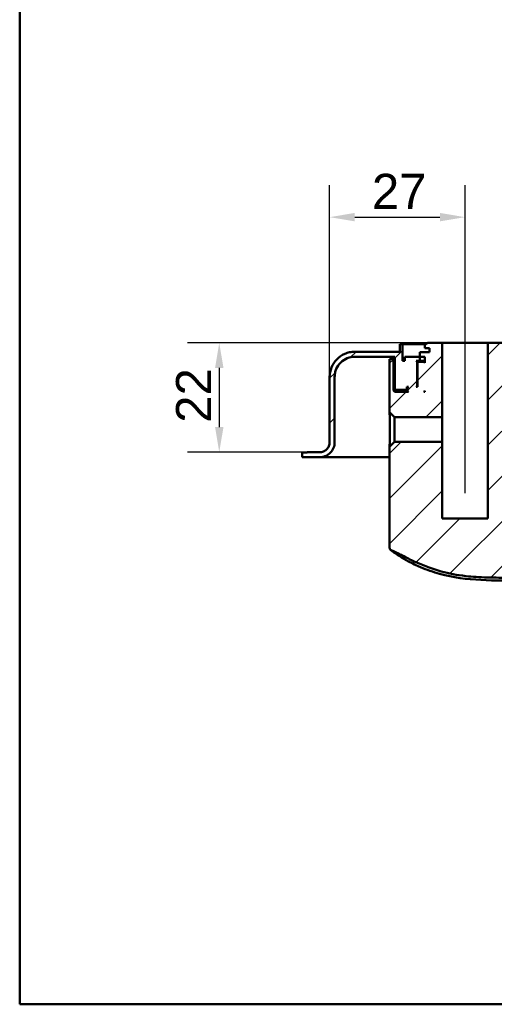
# Model space of a CAD drawing. Header units: millimetres. Extents: x 20 to 833, y 20 to 574.
# Tile 1 of 19: x 20 to 115, y 20 to 216. Entities that reach past the tile are written whole.
import ezdxf

# ---------------------------------------------------------------- set-up
doc = ezdxf.new("R2010")
doc.units = ezdxf.units.MM
doc.header["$LTSCALE"] = 2
for name, color, linetype, lineweight in [('Bemaßungen(DIN)', 7, 'Continuous', 25), ('Mittellinie(DIN)', 7, 'Continuous', 25), ('Sichtbare Kanten(DIN)', 7, 'Continuous', 50), ('Skizziergeometrie(DIN)', 7, 'Continuous', 50)]:
    doc.layers.add(name, color=color, linetype=linetype, lineweight=lineweight)
doc.layers.add('Schraffur', color=179, linetype='Continuous', lineweight=9, true_color=0x1e1e47)
doc.styles.add('STANDARD-DIN~0', font='arial.ttf')
doc.dimstyles.new('CAD-LAN', dxfattribs={"dimscale": 2, "dimtxt": 3.5, "dimasz": 2.5, "dimexe": 3.175, "dimexo": 0, "dimgap": 0.8, "dimtad": 1, "dimrnd": 1e-08, "dimtxsty": 'STANDARD-DIN~0', "dimcen": 0.09, "dimdle": 10, "dimclrd": 250, "dimclre": 250, "dimclrt": 250, "dimadec": 0, "dimazin": 2, "dimtfac": 1, "dimtmove": 0, "dimatfit": 3, "dimfxl": 1, "dimtolj": 1, "dimtzin": 0, "dimlwd": 25, "dimlwe": 25, "dimarcsym": 0})

# ---------------------------------------------------------------- blocks, each defined once
blk = doc.blocks.new('Ränder Standardrahmen')
at = {"layer": 'Skizziergeometrie(DIN)', "flags": 128}
blk.add_lwpolyline([(10, 10), (10, 287), (410, 287), (410, 10), (10, 10)], dxfattribs=at)
blk = doc.blocks.new('*D25')
at = {"layer": 'Bemaßungen(DIN)', "color": 250, "linetype": 'Continuous', "lineweight": 25, "true_color": 0x3f3f3f, "transparency": 16777216}
for p, q in [((101.28, 151.71), (53.43, 151.71)), ((59.78, 146.71), (59.78, 134.91)), ((77.28, 129.91), (53.43, 129.91))]:
    blk.add_line(p, q, dxfattribs=at)
at = {"layer": 'Bemaßungen(DIN)', "color": 250, "linetype": 'Continuous', "true_color": 0x3f3f3f, "transparency": 16777216}
for points in [[(58.95, 146.71), (60.62, 146.71), (59.78, 151.71)], [(58.95, 134.91), (60.62, 134.91), (59.78, 129.91)]]:
    blk.add_solid(points, dxfattribs=at)
at = {"layer": 'Defpoints', "color": 0, "linetype": 'Continuous', "transparency": 16777216}
for p in [(101.28, 151.71), (59.78, 129.91), (77.28, 129.91)]:
    blk.add_point(p, dxfattribs=at)
at = {"layer": 'Bemaßungen(DIN)', "color": 250, "linetype": 'Continuous', "lineweight": 25, "true_color": 0x3f3f3f, "transparency": 16777216, "insert": (51.16, 135.77), "char_height": 7, "attachment_point": 1, "rotation": 90, "style": 'STANDARD-DIN~0'}
blk.add_mtext('\\A1;22', dxfattribs=at)
blk = doc.blocks.new('*D26')
at = {"layer": 'Bemaßungen(DIN)', "color": 250, "linetype": 'Continuous', "lineweight": 25, "true_color": 0x3f3f3f, "transparency": 16777216}
for p, q in [((81.78, 144.91), (81.78, 183.06)), ((108.78, 156.71), (108.78, 183.06)), ((86.78, 176.71), (103.78, 176.71))]:
    blk.add_line(p, q, dxfattribs=at)
at = {"layer": 'Bemaßungen(DIN)', "color": 250, "linetype": 'Continuous', "true_color": 0x3f3f3f, "transparency": 16777216}
for points in [[(86.78, 177.55), (86.78, 175.88), (81.78, 176.71)], [(103.78, 177.55), (103.78, 175.88), (108.78, 176.71)]]:
    blk.add_solid(points, dxfattribs=at)
at = {"layer": 'Defpoints', "color": 0, "linetype": 'Continuous', "transparency": 16777216}
for p in [(108.78, 176.71), (108.78, 156.71), (81.78, 144.91)]:
    blk.add_point(p, dxfattribs=at)
at = {"layer": 'Bemaßungen(DIN)', "color": 250, "linetype": 'Continuous', "lineweight": 25, "true_color": 0x3f3f3f, "transparency": 16777216, "insert": (90.21, 185.34), "char_height": 7, "attachment_point": 1, "style": 'STANDARD-DIN~0'}
blk.add_mtext('\\A1;27', dxfattribs=at)

msp = doc.modelspace()

# ---------------------------------------------------------------- hatches: boundary and pattern name
at = {"layer": 'Schraffur'}
h = msp.add_hatch(dxfattribs=at)
h.set_pattern_fill('ANSI31', color=256, scale=50.8, style=0)
h.set_pattern_definition([(45, (0, 0), (-4.49013, 4.49013), [])])
edge = h.paths.add_edge_path()
edge.add_spline(control_points=[(82.784, 144.912), (82.784, 145.191), (82.813, 145.468), (82.926, 146.004), (83.008, 146.261), (83.326, 146.991), (83.63, 147.427), (84.377, 148.147), (84.81, 148.429), (85.761, 148.815), (86.269, 148.912), (86.784, 148.912)], knot_values=[-0.6314442, -0.6314442, -0.6314442, -0.6314442, -0.5478443, -0.5478443, -0.4667749, -0.4667749, -0.3085769, -0.3085769, -0.1547676, -0.1547676, 0, 0, 0, 0], degree=3, periodic=0)
edge.add_line((86.784, 148.912), (94.784, 148.912))
edge.add_line((94.784, 148.912), (94.784, 142.512))
edge.add_line((94.784, 142.512), (94.984, 142.312))
edge.add_line((94.984, 142.312), (97.084, 142.312))
edge.add_line((97.084, 142.312), (97.184, 142.412))
edge.add_line((97.184, 142.412), (97.184, 142.912))
edge.add_line((97.184, 142.912), (97.484, 142.912))
edge.add_line((97.484, 142.912), (97.284, 142.712))
edge.add_line((97.284, 142.712), (97.284, 142.112))
edge.add_line((97.284, 142.112), (97.484, 141.912))
edge.add_line((97.484, 141.912), (94.784, 141.912))
edge.add_line((94.784, 141.912), (94.484, 142.212))
edge.add_line((94.484, 142.212), (94.484, 148.412))
edge.add_line((94.484, 148.412), (93.742, 148.412))
edge.add_line((93.742, 148.412), (93.742, 145.912))
edge.add_line((93.742, 145.912), (93.742, 137.855))
edge.add_line((93.742, 137.855), (94.726, 136.871))
edge.add_line((94.726, 136.871), (104.234, 136.871))
edge.add_line((104.234, 136.871), (104.234, 151.712))
edge.add_line((104.234, 151.712), (101.284, 151.712))
edge.add_line((101.284, 151.712), (100.784, 151.212))
edge.add_line((100.784, 151.212), (100.784, 150.612))
edge.add_line((100.784, 150.612), (101.684, 150.612))
edge.add_line((101.684, 150.612), (101.684, 149.812))
edge.add_line((101.684, 149.812), (99.768, 149.812))
edge.add_line((99.768, 149.812), (99.768, 148.912))
edge.add_line((99.768, 148.912), (96.784, 148.912))
edge.add_line((96.784, 148.912), (96.784, 148.112))
edge.add_line((96.784, 148.112), (96.284, 148.112))
edge.add_line((96.284, 148.112), (96.284, 151.412))
edge.add_line((96.284, 151.412), (95.784, 151.412))
edge.add_line((95.784, 151.412), (95.784, 149.912))
edge.add_line((95.784, 149.912), (86.784, 149.912))
edge.add_spline(control_points=[(86.784, 149.912), (86.437, 149.912), (86.09, 149.877), (85.42, 149.736), (85.099, 149.633), (84.186, 149.236), (83.641, 148.856), (82.741, 147.922), (82.388, 147.381), (81.906, 146.191), (81.784, 145.557), (81.784, 144.912)], knot_values=[-0.7893052, -0.7893052, -0.7893052, -0.7893052, -0.6848053, -0.6848053, -0.5834686, -0.5834686, -0.3857211, -0.3857211, -0.1934595, -0.1934595, 0, 0, 0, 0], degree=3, periodic=0)
edge.add_line((81.784, 144.912), (81.784, 131.912))
edge.add_spline(control_points=[(81.784, 131.912), (81.784, 131.773), (81.77, 131.635), (81.714, 131.367), (81.673, 131.238), (81.514, 130.873), (81.362, 130.655), (80.988, 130.295), (80.772, 130.154), (80.296, 129.961), (80.042, 129.912), (79.784, 129.912)], knot_values=[-0.3157221, -0.3157221, -0.3157221, -0.3157221, -0.2739221, -0.2739221, -0.2333875, -0.2333875, -0.1542884, -0.1542884, -0.0773838, -0.0773838, -0.0000019, -0.0000019, -0.0000019, -0.0000019], degree=3, periodic=0)
edge.add_line((79.784, 129.912), (77.284, 129.912))
edge.add_line((77.284, 129.912), (77.284, 129.882))
edge.add_line((77.284, 129.882), (76.284, 129.882))
edge.add_line((76.284, 129.882), (76.284, 128.912))
edge.add_line((76.284, 128.912), (79.784, 128.912))
edge.add_spline(control_points=[(79.784, 128.912), (79.993, 128.912), (80.201, 128.934), (80.603, 129.018), (80.796, 129.08), (81.343, 129.318), (81.671, 129.547), (82.211, 130.107), (82.422, 130.431), (82.711, 131.145), (82.784, 131.526), (82.784, 131.912)], knot_values=[-0.4735814, -0.4735814, -0.4735814, -0.4735814, -0.4108832, -0.4108832, -0.3500812, -0.3500812, -0.2314327, -0.2314327, -0.1160757, -0.1160757, 0, 0, 0, 0], degree=3, periodic=0)
edge.add_line((82.784, 131.912), (82.784, 144.912))
h.paths.add_polyline_path([(99.484, 147.912), (99.284, 147.712), (99.284, 142.912), (99.034, 142.912), (99.234, 143.112), (99.234, 147.912), (99.034, 148.112), (99.784, 148.112), (99.784, 148.912), (100.784, 148.912), (100.784, 147.712), (100.584, 147.912)], flags=0)
h.paths.add_polyline_path([(100.784, 142.112), (100.784, 141.912), (100.584, 141.912)], flags=0)
edge = h.paths.add_edge_path()
edge.add_spline(control_points=[(268.784, 170.912), (269.063, 170.912), (269.34, 170.884), (269.876, 170.771), (270.133, 170.689), (270.863, 170.371), (271.299, 170.067), (272.019, 169.32), (272.301, 168.887), (272.687, 167.936), (272.784, 167.428), (272.784, 166.912)], knot_values=[-0.6314442, -0.6314442, -0.6314442, -0.6314442, -0.5478443, -0.5478443, -0.4667749, -0.4667749, -0.3085769, -0.3085769, -0.1547676, -0.1547676, 0, 0, 0, 0], degree=3, periodic=0)
edge.add_line((272.784, 166.912), (272.784, 131.912))
edge.add_spline(control_points=[(272.784, 131.912), (272.784, 131.704), (272.806, 131.496), (272.89, 131.094), (272.952, 130.901), (273.19, 130.354), (273.419, 130.026), (273.979, 129.486), (274.303, 129.275), (275.017, 128.986), (275.397, 128.912), (275.784, 128.912)], knot_values=[-0.4735831, -0.4735831, -0.4735831, -0.4735831, -0.4108832, -0.4108832, -0.3500812, -0.3500812, -0.2314327, -0.2314327, -0.1160757, -0.1160757, -0.0000071, -0.0000071, -0.0000071, -0.0000071], degree=3, periodic=0)
edge.add_line((275.784, 128.912), (290.284, 128.912))
edge.add_line((290.284, 128.912), (290.284, 129.912))
edge.add_line((290.284, 129.912), (275.784, 129.912))
edge.add_spline(control_points=[(275.784, 129.912), (275.645, 129.912), (275.507, 129.927), (275.239, 129.983), (275.11, 130.024), (274.745, 130.183), (274.527, 130.335), (274.167, 130.709), (274.026, 130.925), (273.833, 131.401), (273.784, 131.655), (273.784, 131.912)], knot_values=[-0.3157143, -0.3157143, -0.3157143, -0.3157143, -0.2739221, -0.2739221, -0.2333875, -0.2333875, -0.1542884, -0.1542884, -0.0773838, -0.0773838, 0, 0, 0, 0], degree=3, periodic=0)
edge.add_line((273.784, 131.912), (273.784, 166.912))
edge.add_spline(control_points=[(273.784, 166.912), (273.784, 167.26), (273.749, 167.606), (273.608, 168.277), (273.505, 168.598), (273.108, 169.511), (272.728, 170.056), (271.794, 170.956), (271.253, 171.309), (270.063, 171.79), (269.429, 171.912), (268.784, 171.912)], knot_values=[-0.7893052, -0.7893052, -0.7893052, -0.7893052, -0.6848053, -0.6848053, -0.5834686, -0.5834686, -0.3857211, -0.3857211, -0.1934595, -0.1934595, 0, 0, 0, 0], degree=3, periodic=0)
edge.add_line((268.784, 171.912), (150.558, 171.912))
edge.add_spline(control_points=[(150.558, 171.912), (149.946, 171.912), (149.344, 171.802), (148.223, 171.374), (147.713, 171.067), (146.786, 170.257), (146.387, 169.746), (145.806, 168.6), (145.631, 167.979), (145.576, 167.338)], knot_values=[-0.746746, -0.746746, -0.746746, -0.746746, -0.5633329, -0.5633329, -0.3859905, -0.3859905, -0.193102, -0.193102, 0, 0, 0, 0], degree=3, periodic=0)
edge.add_line((145.576, 167.338), (144.399, 153.572))
edge.add_spline(control_points=[(144.399, 153.572), (144.358, 153.085), (144.229, 152.612), (143.811, 151.747), (143.531, 151.362), (142.823, 150.678), (142.388, 150.395), (141.435, 150.01), (140.929, 149.912), (140.414, 149.912)], knot_values=[-0.5973968, -0.5973968, -0.5973968, -0.5973968, -0.4506663, -0.4506663, -0.3087924, -0.3087924, -0.1544816, -0.1544816, 0, 0, 0, 0], degree=3, periodic=0)
edge.add_line((140.414, 149.912), (121.784, 149.912))
edge.add_line((121.784, 149.912), (121.784, 151.412))
edge.add_line((121.784, 151.412), (121.284, 151.412))
edge.add_line((121.284, 151.412), (121.284, 148.112))
edge.add_line((121.284, 148.112), (120.784, 148.112))
edge.add_line((120.784, 148.112), (120.784, 148.912))
edge.add_line((120.784, 148.912), (117.784, 148.912))
edge.add_line((117.784, 148.912), (117.784, 148.112))
edge.add_line((117.784, 148.112), (118.534, 148.112))
edge.add_line((118.534, 148.112), (118.334, 147.912))
edge.add_line((118.334, 147.912), (118.334, 143.112))
edge.add_line((118.334, 143.112), (118.534, 142.912))
edge.add_line((118.534, 142.912), (118.284, 142.912))
edge.add_line((118.284, 142.912), (118.284, 147.712))
edge.add_line((118.284, 147.712), (118.084, 147.912))
edge.add_line((118.084, 147.912), (116.984, 147.912))
edge.add_line((116.984, 147.912), (116.784, 147.712))
edge.add_line((116.784, 147.712), (116.784, 148.912))
edge.add_line((116.784, 148.912), (115.884, 148.912))
edge.add_line((115.884, 148.912), (115.884, 150.612))
edge.add_line((115.884, 150.612), (116.784, 150.612))
edge.add_line((116.784, 150.612), (116.784, 151.212))
edge.add_line((116.784, 151.212), (116.284, 151.712))
edge.add_line((116.284, 151.712), (113.334, 151.712))
edge.add_line((113.334, 151.712), (113.334, 116.712))
edge.add_line((113.334, 116.712), (104.234, 116.712))
edge.add_line((104.234, 116.712), (104.234, 131.954))
edge.add_line((104.234, 131.954), (94.726, 131.954))
edge.add_line((94.726, 131.954), (93.742, 130.97))
edge.add_line((93.742, 130.97), (93.742, 111))
edge.add_spline(control_points=[(93.742, 111), (93.742, 110.908), (93.742, 110.815), (93.769, 110.682), (93.785, 110.636), (93.836, 110.55), (93.871, 110.514), (93.992, 110.424), (94.094, 110.385), (94.199, 110.344)], knot_values=[-0.0976377, -0.0976377, -0.0976377, -0.0976377, -0.06823, -0.06823, -0.0514817, -0.0514817, -0.0338045, -0.0338045, -0.0000168, -0.0000168, -0.0000168, -0.0000168], degree=3, periodic=0)
edge.add_spline(control_points=[(94.199, 110.344), (94.249, 110.324), (94.3, 110.303), (94.352, 110.282), (94.609, 110.175), (94.86, 110.059), (95.109, 109.939), (95.159, 109.915), (95.209, 109.891), (95.259, 109.866), (95.309, 109.842), (95.358, 109.818), (95.408, 109.793), (95.705, 109.645), (96.001, 109.493), (96.296, 109.341), (96.394, 109.29), (96.492, 109.239), (96.591, 109.189), (96.984, 108.986), (97.378, 108.784), (97.782, 108.588), (98.185, 108.392), (98.519, 108.238), (98.983, 108.034)], knot_values=[0, 0, 0, 0, 0.0162623, 0.0162623, 0.0162623, 0.0975741, 0.0975741, 0.0975741, 0.1138364, 0.1138364, 0.1138364, 0.1300988, 0.1300988, 0.1300988, 0.2276728, 0.2276728, 0.2276728, 0.2601975, 0.2601975, 0.2601975, 0.3902963, 0.3902963, 0.3902963, 0.5203951, 0.5203951, 0.5203951, 0.5203951], degree=3, periodic=0)
edge.add_spline(control_points=[(98.983, 108.034), (100.808, 107.229), (102.489, 106.614), (104.024, 106.188)], knot_values=[0, 0, 0, 0, 0.5374565, 0.5374565, 0.5374565, 0.5374565], degree=3, periodic=0)
edge.add_spline(control_points=[(104.024, 106.188), (105.537, 105.767), (107.148, 105.462), (108.928, 105.259)], knot_values=[0, 0, 0, 0, 0.5001725, 0.5001725, 0.5001725, 0.5001725], degree=3, periodic=0)
edge.add_spline(control_points=[(108.928, 105.259), (110.282, 105.104), (111.664, 105.014), (113.224, 104.97), (114.783, 104.926), (116.251, 104.933), (117.716, 104.94)], knot_values=[0, 0, 0, 0, 0.4403832, 0.4403832, 0.4403832, 0.8807664, 0.8807664, 0.8807664, 0.8807664], degree=3, periodic=0)
edge.add_line((117.716, 104.94), (245.19, 105.486))
edge.add_spline(control_points=[(245.19, 105.486), (246.26, 105.491), (247.33, 105.494), (248.472, 105.535), (249.614, 105.575), (250.617, 105.65), (251.48, 105.751), (253.207, 105.953), (254.612, 106.267), (255.935, 106.708), (261.226, 108.471), (264.849, 112.354), (266.463, 117.991), (266.866, 119.4), (267.149, 120.896), (267.324, 122.733), (267.411, 123.651), (267.473, 124.718), (267.501, 125.932), (267.53, 127.146), (267.523, 128.285), (267.518, 129.422)], knot_values=[0, 0, 0, 0, 0.2406476, 0.2406476, 0.2406476, 0.4812952, 0.4812952, 0.4812952, 0.9625904, 0.9625904, 0.9625904, 2.8877711, 2.8877711, 2.8877711, 3.3690663, 3.3690663, 3.3690663, 3.6097139, 3.6097139, 3.6097139, 3.8503615, 3.8503615, 3.8503615, 3.8503615], degree=3, periodic=0)
edge.add_spline(control_points=[(267.518, 129.422), (267.513, 130.707), (267.507, 131.992), (267.502, 133.278), (267.494, 135.216), (267.486, 137.222), (267.48, 139.171), (267.474, 141.098), (267.47, 142.929), (267.47, 144.847)], knot_values=[0, 0, 0, 0, 0.2736533, 0.2736533, 0.2736533, 0.6863138, 0.6863138, 0.6863138, 1.0946134, 1.0946134, 1.0946134, 1.0946134], degree=3, periodic=0)
edge.add_spline(control_points=[(267.47, 144.847), (267.47, 144.952), (267.47, 145.061), (267.433, 145.193), (267.416, 145.231), (267.371, 145.297), (267.343, 145.323), (267.268, 145.37), (267.221, 145.386), (267.088, 145.412), (266.995, 145.412), (266.904, 145.412)], knot_values=[-0.099681, -0.099681, -0.099681, -0.099681, -0.0686628, -0.0686628, -0.0555765, -0.0555765, -0.0431631, -0.0431631, -0.027324, -0.027324, -0.0000075, -0.0000075, -0.0000075, -0.0000075], degree=3, periodic=0)
edge.add_line((266.904, 145.412), (265.315, 145.412))
edge.add_spline(control_points=[(265.315, 145.412), (264.739, 145.412), (264.217, 145.412), (263.904, 145.072), (263.904, 144.565), (263.904, 143.999)], knot_values=[0, 0, 0, 0, 0, 0, 1, 1, 1, 1, 1, 1], degree=5, periodic=0)
edge.add_spline(control_points=[(263.904, 143.999), (263.903, 140.634), (263.886, 136.747), (263.856, 129.45)], knot_values=[0, 0, 0, 0, 1.0033721, 1.0033721, 1.0033721, 1.0033721], weights=[1.0000845, 1.0006869, 1.00552, 1.044297], degree=3, periodic=0)
edge.add_spline(control_points=[(263.856, 129.45), (263.822, 121.359), (263.794, 114.879), (257.602, 109.202), (251.642, 109.173), (245.106, 109.15)], knot_values=[0, 0, 0, 0, 0, 0, 1, 1, 1, 1, 1, 1], degree=5, periodic=0)
edge.add_spline(control_points=[(245.106, 109.15), (208.909, 109.021), (172.712, 109.164), (136.515, 109.322)], knot_values=[0.0000183, 0.0000183, 0.0000183, 0.0000183, 10.8591286, 10.8591286, 10.8591286, 10.8591286], degree=3, periodic=0)
edge.add_spline(control_points=[(136.515, 109.322), (131.482, 109.344), (127.455, 109.362), (123.928, 112.492), (123.928, 116.05), (123.928, 120.496)], knot_values=[0, 0, 0, 0, 0, 0, 1, 1, 1, 1, 1, 1], degree=5, periodic=0)
edge.add_line((123.928, 120.496), (123.928, 145.912))
edge.add_line((123.928, 145.912), (123.928, 148.412))
edge.add_line((123.928, 148.412), (123.084, 148.412))
edge.add_line((123.084, 148.412), (123.084, 142.212))
edge.add_line((123.084, 142.212), (122.784, 141.912))
edge.add_line((122.784, 141.912), (120.084, 141.912))
edge.add_line((120.084, 141.912), (120.284, 142.112))
edge.add_line((120.284, 142.112), (120.284, 142.712))
edge.add_line((120.284, 142.712), (120.084, 142.912))
edge.add_line((120.084, 142.912), (120.384, 142.912))
edge.add_line((120.384, 142.912), (120.384, 142.412))
edge.add_line((120.384, 142.412), (120.484, 142.312))
edge.add_line((120.484, 142.312), (122.584, 142.312))
edge.add_line((122.584, 142.312), (122.784, 142.512))
edge.add_line((122.784, 142.512), (122.784, 148.912))
edge.add_line((122.784, 148.912), (140.21, 148.912))
edge.add_spline(control_points=[(140.21, 148.912), (140.82, 148.912), (141.42, 149.022), (142.539, 149.448), (143.047, 149.753), (143.975, 150.56), (144.375, 151.071), (144.958, 152.215), (145.135, 152.835), (145.191, 153.477)], knot_values=[-0.7457209, -0.7457209, -0.7457209, -0.7457209, -0.5628408, -0.5628408, -0.3859976, -0.3859976, -0.1930948, -0.1930948, 0, 0, 0, 0], degree=3, periodic=0)
edge.add_line((145.191, 153.477), (146.397, 167.261))
edge.add_spline(control_points=[(146.397, 167.261), (146.44, 167.747), (146.569, 168.218), (146.986, 169.08), (147.265, 169.464), (147.973, 170.147), (148.408, 170.43), (149.36, 170.815), (149.867, 170.912), (150.382, 170.912)], knot_values=[-0.5965767, -0.5965767, -0.5965767, -0.5965767, -0.4502726, -0.4502726, -0.3087981, -0.3087981, -0.1544759, -0.1544759, 0, 0, 0, 0], degree=3, periodic=0)
edge.add_line((150.382, 170.912), (268.784, 170.912))
h.paths.add_polyline_path([(116.784, 141.912), (116.784, 142.112), (116.984, 141.912)], flags=0)

# ---------------------------------------------------------------- linework, layer by layer
at = {"layer": 'Mittellinie(DIN)', "linetype": 'Continuous'}
msp.add_line((108.784, 121.792), (108.784, 156.712), dxfattribs=at)
at = {"layer": 'Sichtbare Kanten(DIN)'}
for p, q in [((96.284, 151.412), (95.784, 151.412)), ((95.784, 151.412), (95.784, 149.912)), ((95.784, 151.412), (95.784, 149.912)), ((96.284, 148.112), (96.284, 151.412)), ((96.284, 151.412), (100.984, 151.412)), ((101.284, 151.712), (100.784, 151.212)), ((101.284, 151.712), (100.784, 151.212)), ((100.784, 151.212), (100.784, 150.612)), ((100.784, 150.612), (100.784, 151.212)), ((104.234, 151.712), (101.284, 151.712)), ((104.234, 136.871), (104.234, 151.712)), ((104.234, 151.712), (113.334, 151.712)), ((116.284, 151.712), (113.334, 151.712)), ((113.334, 151.712), (113.334, 116.712)), ((95.784, 149.912), (86.784, 149.912)), ((101.684, 149.812), (99.768, 149.812)), ((99.768, 149.812), (99.768, 148.912)), ((99.768, 149.812), (99.768, 148.912)), ((100.784, 150.612), (101.684, 150.612)), ((101.684, 150.612), (101.684, 149.812)), ((101.684, 149.812), (101.684, 150.612)), ((86.784, 148.912), (94.784, 148.912)), ((94.484, 148.412), (93.742, 148.412)), ((93.742, 148.412), (93.742, 145.912)), ((94.484, 142.212), (94.484, 148.412)), ((94.784, 148.412), (94.484, 148.412)), ((94.784, 148.912), (94.784, 142.512)), ((94.784, 148.912), (94.784, 142.512)), ((96.784, 148.112), (96.284, 148.112)), ((99.768, 148.912), (96.784, 148.912)), ((96.784, 148.912), (96.784, 148.112)), ((96.784, 148.112), (96.784, 148.912)), ((99.234, 147.912), (99.034, 148.112)), ((99.034, 148.112), (99.784, 148.112)), ((99.234, 143.112), (99.234, 147.912)), ((99.234, 147.912), (99.484, 147.912)), ((99.484, 147.912), (99.284, 147.712)), ((99.484, 147.912), (99.284, 147.712)), ((99.284, 147.712), (99.284, 142.912)), ((99.284, 147.712), (99.284, 142.912)), ((100.584, 147.912), (99.484, 147.912)), ((99.784, 148.112), (99.784, 148.912)), ((99.784, 148.912), (100.784, 148.912)), ((100.784, 148.112), (99.784, 148.112)), ((100.784, 147.712), (100.584, 147.912)), ((100.784, 147.912), (100.584, 147.912)), ((100.784, 148.912), (100.784, 147.712)), ((100.784, 147.712), (100.784, 148.912)), ((93.742, 137.855), (93.742, 145.912)), ((93.742, 145.912), (93.742, 145.912)), ((93.742, 145.912), (93.742, 137.855)), ((81.784, 144.912), (81.784, 131.912)), ((81.784, 131.912), (81.784, 144.912)), ((82.784, 131.912), (82.784, 144.912)), ((99.034, 142.912), (99.234, 143.112)), ((99.284, 143.112), (99.234, 143.112)), ((94.784, 141.912), (94.484, 142.212)), ((97.284, 142.212), (94.484, 142.212)), ((94.784, 142.512), (94.984, 142.312)), ((94.984, 142.312), (94.784, 142.512)), ((97.484, 141.912), (94.784, 141.912)), ((94.984, 142.312), (97.084, 142.312)), ((97.084, 142.312), (97.184, 142.412)), ((97.084, 142.312), (97.284, 142.312)), ((97.184, 142.412), (97.184, 142.912)), ((97.184, 142.912), (97.484, 142.912)), ((97.284, 142.412), (97.184, 142.412)), ((97.484, 142.912), (97.284, 142.712)), ((97.484, 142.912), (97.284, 142.712)), ((97.284, 142.712), (97.284, 142.112)), ((97.284, 142.712), (97.284, 142.112)), ((97.284, 142.112), (97.484, 141.912)), ((97.484, 141.912), (97.284, 142.112)), ((99.284, 142.912), (99.034, 142.912)), ((100.584, 141.912), (100.784, 142.112)), ((100.784, 141.912), (100.584, 141.912)), ((100.784, 142.112), (100.784, 141.912)), ((100.784, 141.912), (100.784, 142.112)), ((93.742, 137.855), (94.726, 136.871)), ((94.726, 136.871), (104.234, 136.871)), ((94.726, 131.954), (94.726, 136.871)), ((104.234, 131.954), (104.234, 136.871)), ((81.784, 131.912), (81.784, 131.912)), ((94.726, 131.954), (93.742, 130.97)), ((104.234, 131.954), (94.726, 131.954)), ((104.234, 116.712), (104.234, 131.954)), ((77.284, 129.882), (76.284, 129.882)), ((76.284, 129.882), (76.284, 128.912)), ((76.284, 128.912), (76.284, 129.882)), ((79.784, 129.912), (77.284, 129.912)), ((77.284, 129.912), (77.284, 129.882)), ((77.284, 129.912), (77.284, 129.882)), ((93.742, 111), (93.742, 130.97)), ((93.742, 130.97), (93.742, 111)), ((76.284, 128.912), (79.784, 128.912)), ((79.809, 128.912), (85.097, 128.912)), ((85.097, 128.912), (93.742, 128.912)), ((113.334, 116.712), (104.234, 116.712))]:
    msp.add_line(p, q, dxfattribs=at)
for points, knots in [([(86.784, 149.912), (86.437, 149.912), (86.09, 149.877), (85.42, 149.736), (85.099, 149.633), (84.186, 149.236), (83.641, 148.856), (82.741, 147.922), (82.388, 147.381), (81.906, 146.191), (81.784, 145.557), (81.784, 144.912)], [-0.78930523, -0.78930523, -0.78930523, -0.78930523, -0.68480532, -0.68480532, -0.58346864, -0.58346864, -0.38572109, -0.38572109, -0.19345948, -0.19345948, 0, 0, 0, 0]), ([(82.784, 144.912), (82.784, 145.191), (82.813, 145.468), (82.926, 146.004), (83.008, 146.261), (83.326, 146.991), (83.63, 147.427), (84.377, 148.147), (84.81, 148.429), (85.761, 148.815), (86.269, 148.912), (86.784, 148.912)], [-0.63144419, -0.63144419, -0.63144419, -0.63144419, -0.54784426, -0.54784426, -0.46677491, -0.46677491, -0.30857687, -0.30857687, -0.15476759, -0.15476759, 0, 0, 0, 0]), ([(93.742, 137.855), (93.742, 137.855), (93.743, 137.768), (93.748, 137.413), (93.752, 137.145), (93.759, 136.531), (93.762, 136.145), (93.767, 135.3), (93.769, 134.842), (93.769, 133.982), (93.767, 133.523), (93.762, 132.677), (93.759, 132.29), (93.752, 131.677), (93.748, 131.411), (93.743, 131.057), (93.742, 130.97), (93.742, 130.97)], [-1.5500919, -1.5500919, -1.5500919, -1.5500919, -1.4205609, -1.4205609, -1.2909969, -1.2909969, -1.1622062, -1.1622062, -1.0334154, -1.0334154, -0.9043555, -0.9043555, -0.7752956, -0.7752956, -0.6460012, -0.6460012, -0.5167398, -0.5167398, -0.5167398, -0.5167398]), ([(81.784, 131.912), (81.784, 131.773), (81.77, 131.635), (81.714, 131.367), (81.673, 131.238), (81.514, 130.873), (81.362, 130.655), (80.988, 130.295), (80.772, 130.154), (80.296, 129.961), (80.042, 129.912), (79.784, 129.912)], [-0.31572209, -0.31572209, -0.31572209, -0.31572209, -0.27392213, -0.27392213, -0.23338746, -0.23338746, -0.15428844, -0.15428844, -0.07738379, -0.07738379, -0.00000194, -0.00000194, -0.00000194, -0.00000194]), ([(79.784, 128.912), (79.993, 128.912), (80.201, 128.934), (80.603, 129.018), (80.796, 129.08), (81.343, 129.318), (81.671, 129.547), (82.211, 130.107), (82.422, 130.431), (82.711, 131.145), (82.784, 131.526), (82.784, 131.912)], [-0.47358135, -0.47358135, -0.47358135, -0.47358135, -0.41088319, -0.41088319, -0.35008119, -0.35008119, -0.23143265, -0.23143265, -0.11607569, -0.11607569, 0, 0, 0, 0]), ([(268.064, 132.994), (268.082, 128.824), (268.293, 124.602), (267.16, 117.981), (266.338, 115.476), (264.464, 112.369), (263.815, 111.492), (261.886, 109.373), (260.44, 108.245), (257.379, 106.582), (255.748, 106.002), (252.174, 105.196), (250.199, 105.028), (244.958, 104.862), (241.675, 104.91), (228.555, 104.855), (218.715, 104.812), (179.356, 104.643), (149.837, 104.52), (114.764, 104.365), (109.057, 104.216), (102.407, 106.056), (101.118, 106.508), (99.062, 107.39), (98.245, 107.787), (96.849, 108.534), (96.24, 108.893), (95.251, 109.515), (94.859, 109.784), (94.05, 110.361), (93.995, 110.418), (93.931, 110.469), (93.922, 110.475), (93.908, 110.487), (93.904, 110.489), (93.904, 110.489)], [0, 0, 0, 0, 1.2511093, 1.2511093, 2.0152234, 2.0152234, 2.3395269, 2.3395269, 2.8747172, 2.8747172, 3.3845818, 3.3845818, 3.9735927, 3.9735927, 4.957864, 4.957864, 7.9097962, 7.9097962, 16.765593, 16.765593, 18.4318013, 18.4318013, 18.8369565, 18.8369565, 19.1172092, 19.1172092, 19.370649, 19.370649, 19.6250062, 19.6250062, 20.1400804, 20.1400804, 20.3900988, 20.3900988, 20.5325259, 20.5325259, 20.5325259, 20.5325259]), ([(79.785, 128.912), (79.785, 128.912), (79.785, 128.912), (79.785, 128.912), (79.785, 128.912), (79.785, 128.912), (79.786, 128.912), (79.789, 128.912), (79.794, 128.912), (79.809, 128.912)], [60.49845366, 60.49845366, 60.49845366, 60.49845366, 60.53427733, 60.53427733, 60.56427219, 60.56427219, 60.59426706, 60.59426706, 60.74424136, 60.74424136, 60.74424136, 60.74424136]), ([(93.742, 111), (93.742, 110.908), (93.742, 110.815), (93.769, 110.682), (93.785, 110.636), (93.836, 110.55), (93.871, 110.514), (93.992, 110.424), (94.094, 110.385), (94.199, 110.344)], [-0.097637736, -0.097637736, -0.097637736, -0.097637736, -0.068230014, -0.068230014, -0.051481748, -0.051481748, -0.033804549, -0.033804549, -0.000016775, -0.000016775, -0.000016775, -0.000016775]), ([(98.983, 108.034), (98.519, 108.238), (98.185, 108.392), (97.782, 108.588), (97.378, 108.784), (96.984, 108.986), (96.591, 109.189), (96.492, 109.239), (96.394, 109.29), (96.296, 109.341), (96.001, 109.493), (95.705, 109.645), (95.408, 109.793), (95.358, 109.818), (95.309, 109.842), (95.259, 109.866), (95.209, 109.891), (95.159, 109.915), (95.109, 109.939), (94.86, 110.059), (94.609, 110.175), (94.352, 110.282), (94.3, 110.303), (94.249, 110.324), (94.199, 110.344)], [0, 0, 0, 0, 0.13009876, 0.13009876, 0.13009876, 0.26019753, 0.26019753, 0.26019753, 0.29272222, 0.29272222, 0.29272222, 0.39029629, 0.39029629, 0.39029629, 0.40655864, 0.40655864, 0.40655864, 0.42282098, 0.42282098, 0.42282098, 0.50413271, 0.50413271, 0.50413271, 0.52039505, 0.52039505, 0.52039505, 0.52039505]), ([(108.928, 105.259), (110.282, 105.104), (111.664, 105.014), (113.224, 104.97), (114.783, 104.926), (116.251, 104.933), (117.716, 104.94)], [0, 0, 0, 0, 0.44038321, 0.44038321, 0.44038321, 0.88076642, 0.88076642, 0.88076642, 0.88076642])]:
    msp.add_open_spline(points, degree=3, knots=knots, dxfattribs=at)
for points in [[(93.742, 111), (93.742, 111), (93.742, 111), (93.742, 111)], [(104.024, 106.188), (102.489, 106.614), (100.808, 107.229), (98.983, 108.034)], [(104.024, 106.188), (105.537, 105.767), (107.148, 105.462), (108.928, 105.259)]]:
    msp.add_open_spline(points, degree=3, dxfattribs=at)

# ---------------------------------------------------------------- block references
at = {"xscale": 2, "yscale": 2, "zscale": 2}
msp.add_blockref('Ränder Standardrahmen', (0, 0), dxfattribs=at)

# ---------------------------------------------------------------- dimensions: what is measured, and where the dimension line sits
at = {"layer": 'Bemaßungen(DIN)', "color": 250, "linetype": 'Continuous', "lineweight": 25, "true_color": 0x3f3f3f}
for base, p1, p2, angle, override, picture, middle in [((108.784, 176.712), (81.784, 144.912), (108.784, 156.712), 180, {"dimgap": 0.8, "dimdec": 2, "dimtol": 0, "dimlim": 0, "dimtp": 0, "dimtm": 0, "dimtdec": 2, "dimtofl": 0, "dimatfit": 1}, '*D26', (95.284, 176.712)), ((59.784, 129.912), (101.284, 151.712), (77.284, 129.912), 90, {"dimgap": 0.8, "dimdec": 0, "dimtol": 0, "dimlim": 0, "dimtp": 0, "dimtm": 0, "dimtdec": 2, "dimtofl": 0, "dimatfit": 1}, '*D25', (59.784, 140.812))]:
    dim = msp.add_linear_dim(base=base, p1=p1, p2=p2, angle=angle, dimstyle='CAD-LAN', override=override, dxfattribs=at)
    dim.commit()
    dim.dimension.update_dxf_attribs({"geometry": picture, "text_midpoint": middle, "dimtype": 160})

doc.saveas('drawing.dxf')
